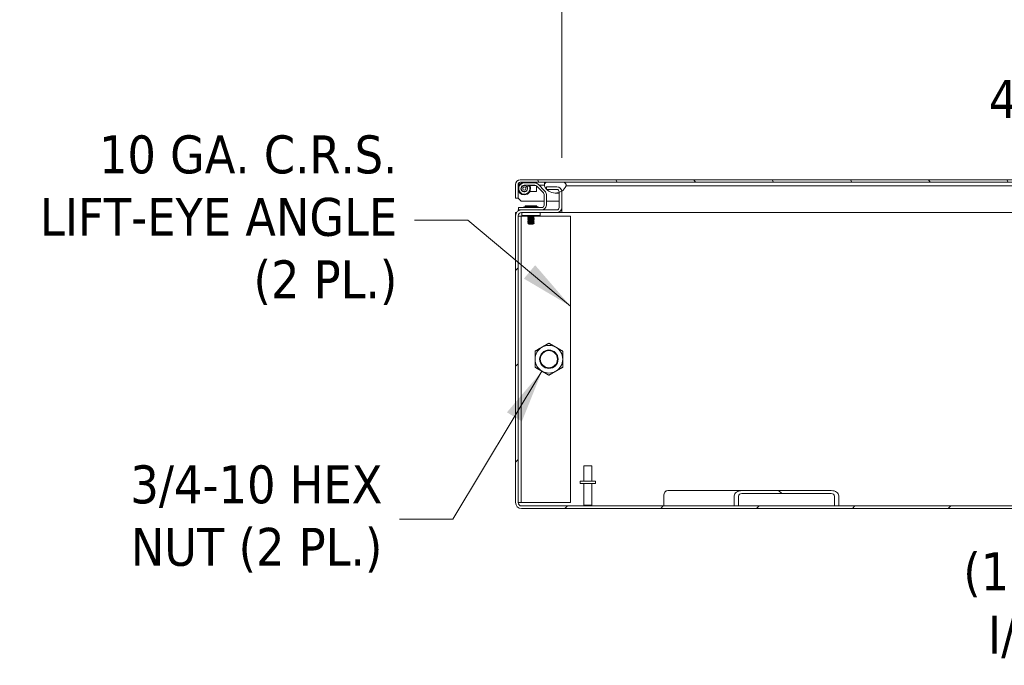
# Model space of a CAD drawing. Header units: inches. Extents: x 11 to 361, y 7 to 222.
# Tile 91 of 174: x 177 to 217, y 49 to 75. Entities that reach past the tile are written whole.
import ezdxf

# ---------------------------------------------------------------- set-up
doc = ezdxf.new("R2010")
doc.units = ezdxf.units.IN
doc.header["$LTSCALE"] = 22
doc.header["$MEASUREMENT"] = 0
doc.layers.get('0').update_dxf_attribs({"lineweight": 0})
for name, color, linetype, lineweight in [('Dimension (ANSI)', 7, 'Continuous', 5), ('Hatch (ANSI)', 7, 'Continuous', 5), ('Symbol (ANSI)', 7, 'Continuous', 5), ('Visible (ANSI)', 7, 'Continuous', 5)]:
    doc.layers.add(name, color=color, linetype=linetype, lineweight=lineweight)
doc.styles.add('ROMANS', font='tahoma.ttf')
doc.dimstyles.new('Default (ANSI)', dxfattribs={"dimscale": 22, "dimtxt": 0.07, "dimasz": 0.07, "dimexe": 0.125, "dimexo": 0.0625, "dimgap": 0.031496, "dimtad": 0, "dimtih": 1, "dimtoh": 1, "dimrnd": 1e-08, "dimzin": 0, "dimdsep": 46, "dimtxsty": 'ROMANS', "dimblk": 'Filled-1', "dimcen": 0.09, "dimdle": 0.393701, "dimclrd": 256, "dimclre": 256, "dimclrt": 256, "dimadec": 0, "dimazin": 0, "dimtfac": 0.928571, "dimtofl": 0, "dimtmove": 0, "dimatfit": 3, "dimfxl": 1, "dimtolj": 1, "dimtzin": 0, "dimlwd": -1, "dimlwe": -1, "dimarcsym": 0})
doc.dimstyles.new('Default (ANSI)$7', dxfattribs={"dimscale": 22, "dimtxt": 0.07, "dimasz": 0.098425, "dimexe": 0.125, "dimexo": 0.0625, "dimgap": 0.031496, "dimtad": 0, "dimtih": 1, "dimtoh": 1, "dimrnd": 1e-08, "dimzin": 0, "dimdsep": 46, "dimtxsty": 'ROMANS', "dimblk": 'Filled-1', "dimcen": 0.09, "dimdle": 0.393701, "dimclrd": 256, "dimclre": 256, "dimclrt": 256, "dimadec": 0, "dimazin": 0, "dimtfac": 0.928571, "dimtofl": 0, "dimtmove": 0, "dimatfit": 3, "dimfxl": 1, "dimtolj": 1, "dimtzin": 0, "dimlwd": -1, "dimlwe": -1, "dimarcsym": 0})

# ---------------------------------------------------------------- blocks, each defined once
blk = doc.blocks.new('Filled-1')
at = {"color": 0}
for p, q in [((0, 0), (-1, 0.179)), ((-1, 0.179), (-1, -0.179)), ((-1, 0), (0, 0)), ((-1, -0.179), (0, 0))]:
    blk.add_line(p, q, dxfattribs=at)
at = {"color": 0, "flags": 128}
blk.add_lwpolyline([(-1, -0.179), (0, 0), (-1, 0.179), (-1, -0.179)], dxfattribs=at)
at = {"color": 0}
blk.add_solid([(-1, -0.179), (0, 0), (-1, 0.179), (-1, -0.179)], dxfattribs=at)
blk = doc.blocks.new('*D46')
at = {"layer": 'Defpoints', "color": 0, "transparency": 16777216}
for p in [(229.661, 72.194), (225.411, 68.444), (229.661, 68.444)]:
    blk.add_point(p, dxfattribs=at)
at = {"layer": 'Dimension (ANSI)', "transparency": 16777216}
for p, q in [((225.411, 69.819), (225.411, 74.944)), ((229.661, 69.819), (229.661, 74.944)), ((223.871, 72.194), (221.383, 72.194)), ((231.201, 72.194), (232.741, 72.194))]:
    blk.add_line(p, q, dxfattribs=at)
at = {"layer": 'Dimension (ANSI)', "transparency": 16777216, "xscale": 1.54000000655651, "yscale": 1.54000000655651, "zscale": 1.54000000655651}
blk.add_blockref('Filled-1', (225.411, 72.194), dxfattribs=at)
at = {"layer": 'Dimension (ANSI)', "transparency": 16777216, "xscale": 1.54000000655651, "yscale": 1.54000000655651, "zscale": 1.54000000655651, "rotation": 180}
blk.add_blockref('Filled-1', (229.661, 72.194), dxfattribs=at)
at = {"layer": 'Dimension (ANSI)', "transparency": 16777216, "insert": (218.711, 72.194), "char_height": 1.54, "attachment_point": 5, "style": 'ROMANS'}
blk.add_mtext('\\A1;4.25', dxfattribs=at)
blk = doc.blocks.new('*D47')
at = {"layer": 'Defpoints', "color": 0, "transparency": 16777216}
for p in [(199.349, 78.26), (199.349, 68.444), (255.724, 68.444)]:
    blk.add_point(p, dxfattribs=at)
at = {"layer": 'Dimension (ANSI)', "transparency": 16777216}
for p, q in [((199.349, 69.819), (199.349, 81.01)), ((255.724, 69.819), (255.724, 81.01)), ((200.889, 78.26), (220.183, 78.26)), ((254.184, 78.26), (234.89, 78.26))]:
    blk.add_line(p, q, dxfattribs=at)
at = {"layer": 'Dimension (ANSI)', "transparency": 16777216, "xscale": 1.54000000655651, "yscale": 1.54000000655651, "zscale": 1.54000000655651, "rotation": 180}
blk.add_blockref('Filled-1', (199.349, 78.26), dxfattribs=at)
at = {"layer": 'Dimension (ANSI)', "transparency": 16777216, "xscale": 1.54000000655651, "yscale": 1.54000000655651, "zscale": 1.54000000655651}
blk.add_blockref('Filled-1', (255.724, 78.26), dxfattribs=at)
at = {"layer": 'Dimension (ANSI)', "transparency": 16777216, "insert": (227.536, 78.26), "char_height": 1.54, "attachment_point": 5, "style": 'ROMANS'}
blk.add_mtext('\\A1;\\fTahoma|b0|i0;\\H1.5400;(56.37)\\P\\fTahoma|b0|i0;\\H1.5400;TUB OPENING', dxfattribs=at)
blk = doc.blocks.new('*D49')
at = {"layer": 'Defpoints', "color": 0, "transparency": 16777216}
for p in [(227.224, 56.685), (222.21, 55.685), (232.455, 55.685)]:
    blk.add_point(p, dxfattribs=at)
at = {"layer": 'Dimension (ANSI)', "transparency": 16777216}
for p, q in [((222.21, 58.225), (222.21, 59.765)), ((225.849, 56.685), (219.46, 56.685)), ((222.21, 54.145), (222.21, 52.605)), ((222.21, 51.645), (222.21, 52.605)), ((220.67, 51.645), (222.21, 51.645))]:
    blk.add_line(p, q, dxfattribs=at)
at = {"layer": 'Dimension (ANSI)', "transparency": 16777216, "xscale": 1.54000000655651, "yscale": 1.54000000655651, "zscale": 1.54000000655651}
for p, rotation in [((222.21, 56.685), 270), ((222.21, 55.685), 90)]:
    blk.add_blockref('Filled-1', p, dxfattribs=dict(at, rotation=rotation))
at = {"layer": 'Dimension (ANSI)', "transparency": 16777216, "insert": (217.801, 51.645), "char_height": 1.54, "attachment_point": 5, "style": 'ROMANS'}
blk.add_mtext('\\A1;\\fTahoma|b0|i0;\\H1.5400;(1.0)\\P\\fTahoma|b0|i0;\\H1.5400;I/S', dxfattribs=at)

msp = doc.modelspace()

# ---------------------------------------------------------------- hatches: boundary and pattern name
at = {"layer": 'Hatch (ANSI)'}
h = msp.add_hatch(dxfattribs=at)
h.set_pattern_fill('ANSI31', color=256, scale=22, angle=75, style=0)
edge = h.paths.add_edge_path()
edge.add_line((226.36558, 68.73253), (226.36558, 68.05528))
edge.add_line((226.36558, 68.05528), (226.46958, 68.05528))
edge.add_line((226.46958, 68.05528), (226.46958, 68.73253))
edge.add_ellipse((226.27183, 68.73253), major_axis=(0.19775, 0), ratio=1, start_angle=0, end_angle=90)
edge.add_line((226.27183, 68.93028), (197.66733, 68.93028))
edge.add_ellipse((197.66733, 68.73253), major_axis=(0, 0.19775), ratio=1, start_angle=0, end_angle=90)
edge.add_line((197.46958, 68.73253), (197.46958, 68.18028))
edge.add_line((197.46958, 68.18028), (197.57358, 68.18028))
edge.add_line((197.57358, 68.18028), (197.57358, 68.73253))
edge.add_ellipse((197.66733, 68.73253), major_axis=(-0.09375, 0), ratio=1, start_angle=270, end_angle=360, ccw=False)
edge.add_line((197.66733, 68.82628), (198.75671, 68.82628))
edge.add_line((198.75671, 68.82628), (199.41296, 68.82628))
edge.add_line((199.41296, 68.82628), (225.59521, 68.82628))
edge.add_line((225.59521, 68.82628), (226.25146, 68.82628))
edge.add_line((226.25146, 68.82628), (226.27183, 68.82628))
edge.add_ellipse((226.27183, 68.73253), major_axis=(0, 0.09375), ratio=1, start_angle=270, end_angle=360, ccw=False)
h = msp.add_hatch(dxfattribs=at)
h.set_pattern_fill('ANSI31', color=256, scale=22, angle=105, style=0)
edge = h.paths.add_edge_path()
edge.add_ellipse((199.08484, 68.85921), major_axis=(-0.4375, -0.17959), ratio=1, start_angle=0, end_angle=17.874488)
edge.add_ellipse((199.08484, 68.85921), major_axis=(-0.36126, -0.30521), ratio=1, start_angle=0, end_angle=2.582732)
edge.add_ellipse((199.08484, 68.85921), major_axis=(-0.34714, -0.32118), ratio=1, start_angle=0, end_angle=66.965705)
edge.add_ellipse((199.08484, 68.85921), major_axis=(0.15974, -0.44513), ratio=1, start_angle=0, end_angle=13.982037)
edge.add_ellipse((199.08484, 68.85921), major_axis=(0.26256, -0.39335), ratio=1, start_angle=0, end_angle=33.958685)
edge.add_ellipse((199.41296, 68.71216), major_axis=(0.10938, -0.03255), ratio=1, start_angle=0, end_angle=106.573367)
edge.add_line((199.41296, 68.82628), (198.75671, 68.82628))
edge.add_ellipse((198.75671, 68.71216), major_axis=(0, 0.11412), ratio=1, start_angle=0, end_angle=106.573367)
edge = h.paths.add_edge_path()
edge.add_ellipse((225.92334, 68.85921), major_axis=(-0.4375, -0.17959), ratio=1, start_angle=0, end_angle=8.221504)
edge.add_ellipse((225.92334, 68.85921), major_axis=(-0.40732, -0.24031), ratio=1, start_angle=0, end_angle=12.97128)
edge.add_ellipse((225.92334, 68.85921), major_axis=(-0.34299, -0.32561), ratio=1, start_angle=0, end_angle=114.170864)
edge.add_ellipse((226.25146, 68.71216), major_axis=(0.10938, -0.03255), ratio=1, start_angle=0, end_angle=106.573367)
edge.add_line((226.25146, 68.82628), (225.59521, 68.82628))
edge.add_ellipse((225.59521, 68.71216), major_axis=(0, 0.11412), ratio=1, start_angle=0, end_angle=106.573367)
h = msp.add_hatch(dxfattribs=at)
h.set_pattern_fill('ANSI31', color=256, scale=22, style=0)
edge = h.paths.add_edge_path()
edge.add_ellipse((197.7182, 67.46141), major_axis=(0, 0.24462), ratio=1, start_angle=0, end_angle=90)
edge.add_line((197.47358, 67.46141), (197.47358, 55.82566))
edge.add_ellipse((197.7182, 55.82566), major_axis=(-0.24462, 0), ratio=1, start_angle=0, end_angle=90)
edge.add_line((197.7182, 55.58103), (257.35395, 55.58103))
edge.add_ellipse((257.35395, 55.82566), major_axis=(0, -0.24462), ratio=1, start_angle=0, end_angle=90)
edge.add_line((257.59858, 55.82566), (257.59858, 67.46141))
edge.add_ellipse((257.35395, 67.46141), major_axis=(0.24463, 0), ratio=1, start_angle=0, end_angle=90)
edge.add_line((257.35395, 67.70603), (255.92133, 67.70603))
edge.add_ellipse((255.92133, 67.79978), major_axis=(0, -0.09375), ratio=1, start_angle=270, end_angle=360, ccw=False)
edge.add_line((255.82758, 67.79978), (255.82758, 68.41408))
edge.add_line((255.82758, 68.41408), (255.82758, 68.44428))
edge.add_ellipse((255.92133, 68.44428), major_axis=(-0.09375, 0), ratio=1, start_angle=270, end_angle=360, ccw=False)
edge.add_line((255.92133, 68.53803), (256.33446, 68.53803))
edge.add_line((256.33446, 68.53803), (256.34858, 68.53803))
edge.add_line((256.34858, 68.53803), (256.34858, 68.554))
edge.add_line((256.34858, 68.554), (256.34858, 68.64203))
edge.add_line((256.34858, 68.64203), (255.92133, 68.64203))
edge.add_ellipse((255.92133, 68.44428), major_axis=(0, 0.19775), ratio=1, start_angle=0, end_angle=83.735117)
edge.add_ellipse((255.92133, 68.44428), major_axis=(-0.19657, 0.02158), ratio=1, start_angle=0, end_angle=6.264883)
edge.add_line((255.72358, 68.44428), (255.72358, 67.79978))
edge.add_ellipse((255.92133, 67.79978), major_axis=(-0.19775, 0), ratio=1, start_angle=0, end_angle=90)
edge.add_line((255.92133, 67.60203), (257.35395, 67.60203))
edge.add_ellipse((257.35395, 67.46141), major_axis=(0, 0.14062), ratio=1, start_angle=270, end_angle=360, ccw=False)
edge.add_line((257.49458, 67.46141), (257.49458, 55.82566))
edge.add_ellipse((257.35395, 55.82566), major_axis=(0.14062, 0), ratio=1, start_angle=270, end_angle=360, ccw=False)
edge.add_line((257.35395, 55.68503), (248.7199, 55.68503))
edge.add_line((248.7199, 55.68503), (248.54312, 55.68503))
edge.add_line((248.54312, 55.68503), (244.65403, 55.68503))
edge.add_line((244.65403, 55.68503), (244.47726, 55.68503))
edge.add_line((244.47726, 55.68503), (210.5949, 55.68503))
edge.add_line((210.5949, 55.68503), (210.41812, 55.68503))
edge.add_line((210.41812, 55.68503), (206.52903, 55.68503))
edge.add_line((206.52903, 55.68503), (206.35226, 55.68503))
edge.add_line((206.35226, 55.68503), (197.7182, 55.68503))
edge.add_ellipse((197.7182, 55.82566), major_axis=(0, -0.14062), ratio=1, start_angle=270, end_angle=360, ccw=False)
edge.add_line((197.57758, 55.82566), (197.57758, 67.46141))
edge.add_ellipse((197.7182, 67.46141), major_axis=(-0.14062, 0), ratio=1, start_angle=270, end_angle=360, ccw=False)
edge.add_line((197.7182, 67.60203), (199.15083, 67.60203))
edge.add_ellipse((199.15083, 67.79978), major_axis=(0, -0.19775), ratio=1, start_angle=0, end_angle=90)
edge.add_line((199.34858, 67.79978), (199.34858, 68.44428))
edge.add_ellipse((199.15083, 68.44428), major_axis=(0.19775, 0), ratio=1, start_angle=0, end_angle=6.264883)
edge.add_ellipse((199.15083, 68.44428), major_axis=(0.19657, 0.02158), ratio=1, start_angle=0, end_angle=83.735117)
edge.add_line((199.15083, 68.64203), (198.72358, 68.64203))
edge.add_line((198.72358, 68.64203), (198.72358, 68.554))
edge.add_line((198.72358, 68.554), (198.72358, 68.53803))
edge.add_line((198.72358, 68.53803), (198.7377, 68.53803))
edge.add_line((198.7377, 68.53803), (199.15083, 68.53803))
edge.add_ellipse((199.15083, 68.44428), major_axis=(0, 0.09375), ratio=1, start_angle=270, end_angle=360, ccw=False)
edge.add_line((199.24458, 68.44428), (199.24458, 68.41408))
edge.add_line((199.24458, 68.41408), (199.24458, 67.79978))
edge.add_ellipse((199.15083, 67.79978), major_axis=(0.09375, 0), ratio=1, start_angle=270, end_angle=360, ccw=False)
edge.add_line((199.15083, 67.70603), (197.7182, 67.70603))
h = msp.add_hatch(dxfattribs=at)
h.set_pattern_fill('ANSI31', color=256, scale=22, angle=90, style=0)
edge = h.paths.add_edge_path()
edge.add_line((210.41812, 56.09128), (210.41812, 55.68503))
edge.add_line((210.41812, 55.68503), (210.5949, 55.68503))
edge.add_line((210.5949, 55.68503), (210.5949, 56.09128))
edge.add_ellipse((210.28554, 56.09128), major_axis=(0.30936, 0), ratio=0.70710678, start_angle=0, end_angle=90)
edge.add_line((210.28554, 56.31003), (206.66162, 56.31003))
edge.add_ellipse((206.66162, 56.09128), major_axis=(-0.30936, 0), ratio=0.70710678, start_angle=270, end_angle=360)
edge.add_line((206.35226, 56.09128), (206.35226, 55.68503))
edge.add_line((206.35226, 55.68503), (206.52903, 55.68503))
edge.add_line((206.52903, 55.68503), (206.52903, 56.09128))
edge.add_ellipse((206.66162, 56.09128), major_axis=(-0.13258, 0), ratio=0.70710678, start_angle=270, end_angle=360, ccw=False)
edge.add_line((206.66162, 56.18503), (210.28554, 56.18503))
edge.add_ellipse((210.28554, 56.09128), major_axis=(0.13258, 0), ratio=0.70710678, start_angle=0, end_angle=90, ccw=False)

# ---------------------------------------------------------------- linework, layer by layer
at = {"layer": 'Visible (ANSI)'}
for p, q in [((226.27183, 68.93028), (197.66733, 68.93028)), ((197.66733, 68.82628), (226.27183, 68.82628)), ((198.25849, 68.79998), (197.82858, 68.79998)), ((198.66867, 68.46745), (198.39104, 68.74508)), ((198.64608, 68.74014), (198.64608, 68.82628)), ((199.41296, 68.82628), (198.75671, 68.82628)), ((197.46958, 68.73253), (197.46958, 68.18028)), ((197.57358, 68.18028), (197.57358, 68.73253)), ((197.57428, 68.59026), (197.57428, 68.73253)), ((197.57428, 68.18028), (197.57428, 68.5523)), ((197.75114, 68.4607), (197.75688, 68.46889)), ((197.82858, 68.70628), (198.25849, 68.70628)), ((197.82858, 68.44628), (197.87957, 68.44628)), ((197.90027, 68.46889), (197.90601, 68.4607)), ((197.94373, 68.64175), (198.02365, 68.69066)), ((198.01608, 68.69628), (198.0035, 68.69628)), ((198.01608, 68.69628), (198.30062, 68.69628)), ((198.03067, 68.67834), (198.05391, 68.69066)), ((198.05084, 68.44628), (198.31858, 68.44628)), ((198.31858, 68.44628), (198.31858, 68.6845)), ((198.32858, 68.45628), (198.31858, 68.44628)), ((198.32479, 68.67882), (198.60242, 68.40119)), ((198.32858, 68.67503), (198.32858, 68.45628)), ((198.42984, 68.70628), (198.58358, 68.70628)), ((198.64275, 68.70628), (198.58358, 68.70628)), ((199.15083, 68.64203), (198.72358, 68.64203)), ((198.72358, 68.64203), (198.72358, 68.53803)), ((198.72358, 68.53803), (199.15083, 68.53803)), ((199.08484, 68.38628), (199.24458, 68.38628)), ((199.24458, 68.44428), (199.24458, 67.79978)), ((199.34858, 68.44428), (199.34858, 68.46356)), ((199.34858, 67.79978), (199.34858, 68.44428)), ((199.52234, 68.67961), (199.58484, 68.67961)), ((199.58484, 68.67961), (222.36558, 68.67961)), ((197.46958, 68.18028), (197.57358, 68.18028)), ((197.69928, 68.05528), (197.57428, 68.18028)), ((197.69928, 68.05528), (198.62988, 68.05528)), ((198.62988, 68.3349), (198.62988, 67.89348)), ((198.72358, 67.89348), (198.72358, 68.3349)), ((198.72358, 68.05528), (199.24458, 68.05528)), ((197.47358, 67.46141), (197.47358, 67.60203)), ((197.47358, 67.60203), (197.51804, 67.60203)), ((197.57758, 67.70603), (197.59858, 67.70603)), ((197.57758, 67.66157), (197.57758, 67.70603)), ((197.59858, 67.79973), (197.72358, 67.79973)), ((197.59858, 67.79973), (197.59858, 67.70603)), ((197.7182, 67.70603), (197.59858, 67.70603)), ((199.15083, 67.70603), (197.7182, 67.70603)), ((197.7182, 67.60203), (199.15083, 67.60203)), ((198.53613, 67.79973), (197.72358, 67.79973)), ((197.72358, 67.60203), (197.72358, 67.48203)), ((197.86008, 67.87016), (198.33708, 67.87016)), ((197.88052, 67.84664), (197.86008, 67.87016)), ((198.33087, 67.84664), (197.86628, 67.84664)), ((198.31663, 67.84664), (198.33708, 67.87016)), ((198.47358, 67.48203), (198.47358, 67.60203)), ((199.34838, 67.60203), (199.15083, 67.60203)), ((199.32494, 67.70603), (199.34838, 67.70603)), ((199.34838, 67.70603), (199.34838, 67.60203)), ((199.34838, 67.70603), (199.34858, 67.70603)), ((199.34858, 67.60203), (199.34838, 67.60203)), ((199.34858, 67.79978), (199.34858, 67.60203)), ((222.29337, 67.60203), (199.34858, 67.60203)), ((197.47358, 67.46141), (197.47358, 55.82566)), ((197.57758, 55.82566), (197.57758, 67.46141)), ((197.70258, 67.45603), (197.57758, 67.45603)), ((197.70258, 67.45603), (197.70258, 55.83103)), ((197.73383, 67.45603), (197.70258, 67.45603)), ((197.78608, 67.48203), (197.72358, 67.48203)), ((197.73383, 67.45603), (198.00344, 67.45603)), ((198.41108, 67.48203), (197.78608, 67.48203)), ((197.97358, 67.43266), (197.97358, 67.43891)), ((197.97358, 67.38266), (197.97358, 67.38891)), ((197.97358, 67.33266), (197.97358, 67.33891)), ((197.97358, 67.28266), (197.97358, 67.28891)), ((197.97358, 67.23266), (197.97358, 67.23891)), ((197.97358, 67.18266), (197.97358, 67.18891)), ((198.01108, 67.12016), (197.98564, 67.1456)), ((198.0074, 67.46391), (198.0074, 67.45825)), ((198.0074, 67.41391), (198.0074, 67.40825)), ((198.0074, 67.36391), (198.0074, 67.35825)), ((198.0074, 67.31391), (198.0074, 67.30825)), ((198.0074, 67.26391), (198.0074, 67.25825)), ((198.0074, 67.21391), (198.0074, 67.20825)), ((198.0074, 67.16391), (198.0074, 67.15825)), ((198.22358, 67.15766), (198.18696, 67.15766)), ((198.18975, 67.43832), (198.18975, 67.43266)), ((198.18975, 67.38832), (198.18975, 67.38266)), ((198.18975, 67.33832), (198.18975, 67.33266)), ((198.18975, 67.28832), (198.18975, 67.28266)), ((198.18975, 67.23832), (198.18975, 67.23266)), ((198.18975, 67.18832), (198.18975, 67.18266)), ((198.22141, 67.45603), (199.70258, 67.45603)), ((198.22358, 67.45766), (198.22358, 67.46391)), ((198.22358, 67.40766), (198.22358, 67.41391)), ((198.22358, 67.35766), (198.22358, 67.36391)), ((198.22358, 67.30766), (198.22358, 67.31391)), ((198.22358, 67.25766), (198.22358, 67.26391)), ((198.22358, 67.20766), (198.22358, 67.21391)), ((198.22358, 67.15766), (198.22358, 67.16391)), ((198.47358, 67.48203), (198.41108, 67.48203)), ((199.70258, 67.45603), (199.70258, 55.83103)), ((198.01108, 67.12016), (198.18608, 67.12016)), ((198.06943, 67.12384), (198.13905, 67.12384)), ((198.18608, 67.12016), (198.19543, 67.12952)), ((198.18975, 67.13832), (198.18975, 67.13266)), ((200.24608, 57.31003), (200.57608, 57.31003)), ((200.24608, 56.68503), (200.24608, 57.31003)), ((200.57608, 56.68503), (200.57608, 57.31003)), ((200.72358, 56.68503), (200.09858, 56.68503)), ((200.09858, 56.68503), (200.09858, 56.60003)), ((200.72358, 56.60003), (200.09858, 56.60003)), ((200.24608, 56.60003), (200.24608, 55.72003)), ((200.57608, 56.60003), (200.57608, 55.72003)), ((200.72358, 56.68503), (200.72358, 56.60003)), ((203.49445, 55.68503), (203.49445, 56.09128)), ((203.64913, 56.31003), (206.66162, 56.31003)), ((206.35226, 56.09128), (206.35226, 55.68503)), ((206.52903, 55.68503), (206.52903, 56.09128)), ((210.28554, 56.31003), (206.66162, 56.31003)), ((206.66162, 56.18503), (210.28554, 56.18503)), ((210.41812, 56.09128), (210.41812, 55.68503)), ((210.5949, 55.68503), (210.5949, 56.09128)), ((197.57758, 55.83103), (197.70258, 55.83103)), ((197.73383, 55.83103), (197.70258, 55.83103)), ((257.35395, 55.68503), (197.7182, 55.68503)), ((197.7182, 55.58103), (257.35395, 55.58103)), ((199.70258, 55.83103), (197.73383, 55.83103)), ((200.24608, 55.72003), (200.57608, 55.72003)), ((200.28108, 55.68503), (200.24608, 55.72003)), ((200.54108, 55.68503), (200.57608, 55.72003)), ((206.35226, 55.68503), (206.52903, 55.68503)), ((210.41812, 55.68503), (210.5949, 55.68503))]:
    msp.add_line(p, q, dxfattribs=at)
for centre, radius in [((197.82858, 68.57128), 0.125), ((197.82858, 68.57128), 0.065), ((198.82758, 61.64353), 0.37513), ((198.82758, 61.64353), 0.34859)]:
    msp.add_circle(centre, radius, dxfattribs=at)
for centre, radius, start, end in [((197.66733, 68.73253), 0.19775, 90, 180), ((197.66733, 68.73253), 0.09375, 90, 180), ((197.82858, 68.57128), 0.255, 90, 270), ((197.82858, 68.57128), 0.2287, 90, 31.464624), ((198.25849, 68.61253), 0.18745, 45, 90), ((198.75671, 68.71216), 0.11412, 90, 196.573367), ((199.41296, 68.71216), 0.11412, 343.426633, 90), ((197.82858, 68.57128), 0.135, 90, 31.464624), ((197.82858, 68.57128), 0.255, 270, 27.91345), ((197.82858, 68.57128), 0.215, 31.464624, 38.895871), ((198.25849, 68.61253), 0.09375, 45, 90), ((198.53613, 68.3349), 0.09375, 0, 45), ((199.08484, 68.85921), 0.47293, 202.318177, 337.681823), ((198.53613, 68.3349), 0.18745, 0, 45), ((199.15083, 68.44428), 0.19775, 0, 90), ((199.15083, 68.44428), 0.09375, 0, 90), ((197.7182, 67.46141), 0.24462, 90, 180), ((197.7182, 67.46141), 0.14062, 90, 180), ((197.75963, 67.83098), 0.03125, 270, 315.334654), ((197.87243, 67.71949), 0.12735, 93.668363, 135.334654), ((197.86628, 67.81539), 0.03125, 90, 93.668363), ((198.33087, 67.81539), 0.03125, 86.331637, 90), ((198.32472, 67.71949), 0.12735, 44.665346, 86.331637), ((198.43753, 67.83098), 0.03125, 224.665346, 270), ((198.53613, 67.89348), 0.18745, 270, 0), ((198.53613, 67.89348), 0.09375, 270, 0), ((199.15083, 67.79978), 0.19775, 270, 0), ((199.15083, 67.79978), 0.09375, 270, 0), ((198.82758, 61.64353), 0.5625, 120, 180), ((198.82758, 61.64353), 0.5625, 60, 120), ((198.82758, 61.64353), 0.5625, 0, 60), ((198.82758, 61.64353), 0.5625, 180, 240), ((198.82758, 61.64353), 0.5625, 300, 0), ((198.82758, 61.64353), 0.5625, 240, 300), ((197.7182, 55.82566), 0.24462, 180, 270), ((197.7182, 55.82566), 0.14062, 180, 270)]:
    msp.add_arc(centre, radius, start, end, dxfattribs=at)
for centre, major_axis, start_param, end_param in [((203.64913, 56.09128), (0, 0.21875), 0, 1.57079633), ((206.66162, 56.09128), (-0.30936, 0), 4.71238898, 6.28318531), ((206.66162, 56.09128), (-0.13258, 0), 4.71238898, 6.28318531), ((210.28554, 56.09128), (0.30936, 0), 0, 1.57079633), ((210.28554, 56.09128), (0.13258, 0), 0, 1.57079633)]:
    msp.add_ellipse(centre, major_axis=major_axis, ratio=0.70710678, start_param=start_param, end_param=end_param, dxfattribs=at)
for points, knots in [([(197.66733, 68.82628), (197.64586, 68.82628), (197.62439, 68.80619), (197.60292, 68.77611), (197.59337, 68.76273), (197.58383, 68.74764), (197.57428, 68.73253)], [0, 0, 0, 0, 0.69221782, 0.69221782, 0.69221782, 1, 1, 1, 1]), ([(197.97358, 67.43891), (197.97358, 67.44084), (197.98764, 67.44324), (198.01019, 67.44516), (198.03274, 67.44709), (198.06669, 67.44949), (198.09858, 67.45141)], [0.5333333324, 0.5333333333, 0.5333333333, 0.5333333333, 0.5416666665, 0.5416666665, 0.5416666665, 0.549999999, 0.549999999, 0.549999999, 0.549999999]), ([(197.97358, 67.38891), (197.97358, 67.39084), (197.98764, 67.39324), (198.01019, 67.39516), (198.03274, 67.39709), (198.06669, 67.39949), (198.09858, 67.40141)], [0.4666666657, 0.4666666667, 0.4666666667, 0.4666666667, 0.4749999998, 0.4749999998, 0.4749999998, 0.4833333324, 0.4833333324, 0.4833333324, 0.4833333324]), ([(197.97358, 67.33891), (197.97358, 67.34084), (197.98764, 67.34324), (198.01019, 67.34516), (198.03274, 67.34709), (198.06669, 67.34949), (198.09858, 67.35141)], [0.399999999, 0.4, 0.4, 0.4, 0.4083333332, 0.4083333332, 0.4083333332, 0.4166666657, 0.4166666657, 0.4166666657, 0.4166666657]), ([(197.97358, 67.28891), (197.97358, 67.29084), (197.98764, 67.29324), (198.01019, 67.29516), (198.03274, 67.29709), (198.06669, 67.29949), (198.09858, 67.30141)], [0.3333333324, 0.3333333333, 0.3333333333, 0.3333333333, 0.3416666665, 0.3416666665, 0.3416666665, 0.349999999, 0.349999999, 0.349999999, 0.349999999]), ([(197.97358, 67.23891), (197.97358, 67.24084), (197.98764, 67.24324), (198.01019, 67.24516), (198.03274, 67.24709), (198.06669, 67.24949), (198.09858, 67.25141)], [0.2666666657, 0.2666666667, 0.2666666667, 0.2666666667, 0.2749999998, 0.2749999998, 0.2749999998, 0.2833333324, 0.2833333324, 0.2833333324, 0.2833333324]), ([(197.97358, 67.18891), (197.97358, 67.19084), (197.98764, 67.19324), (198.01019, 67.19516), (198.03274, 67.19709), (198.06669, 67.19949), (198.09858, 67.20141)], [0.199999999, 0.2, 0.2, 0.2, 0.2083333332, 0.2083333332, 0.2083333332, 0.2166666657, 0.2166666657, 0.2166666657, 0.2166666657]), ([(197.97446, 67.43179), (197.97388, 67.43209), (197.97358, 67.43238), (197.97358, 67.43266), (197.97358, 67.43459), (197.98764, 67.43699), (198.01019, 67.43891), (198.03274, 67.44084), (198.06669, 67.44324), (198.09858, 67.44516)], [0.4654509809, 0.4654509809, 0.4654509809, 0.4654509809, 0.4666666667, 0.4666666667, 0.4666666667, 0.4749999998, 0.4749999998, 0.4749999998, 0.4833333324, 0.4833333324, 0.4833333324, 0.4833333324]), ([(197.97446, 67.38179), (197.97388, 67.38209), (197.97358, 67.38238), (197.97358, 67.38266), (197.97358, 67.38459), (197.98764, 67.38699), (198.01019, 67.38891), (198.03274, 67.39084), (198.06669, 67.39324), (198.09858, 67.39516)], [0.3987843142, 0.3987843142, 0.3987843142, 0.3987843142, 0.4, 0.4, 0.4, 0.4083333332, 0.4083333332, 0.4083333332, 0.4166666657, 0.4166666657, 0.4166666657, 0.4166666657]), ([(197.97446, 67.33179), (197.97388, 67.33209), (197.97358, 67.33238), (197.97358, 67.33266), (197.97358, 67.33459), (197.98764, 67.33699), (198.01019, 67.33891), (198.03274, 67.34084), (198.06669, 67.34324), (198.09858, 67.34516)], [0.3321176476, 0.3321176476, 0.3321176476, 0.3321176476, 0.3333333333, 0.3333333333, 0.3333333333, 0.3416666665, 0.3416666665, 0.3416666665, 0.349999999, 0.349999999, 0.349999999, 0.349999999]), ([(197.97446, 67.28179), (197.97388, 67.28209), (197.97358, 67.28238), (197.97358, 67.28266), (197.97358, 67.28459), (197.98764, 67.28699), (198.01019, 67.28891), (198.03274, 67.29084), (198.06669, 67.29324), (198.09858, 67.29516)], [0.2654509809, 0.2654509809, 0.2654509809, 0.2654509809, 0.2666666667, 0.2666666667, 0.2666666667, 0.2749999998, 0.2749999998, 0.2749999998, 0.2833333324, 0.2833333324, 0.2833333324, 0.2833333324]), ([(197.97446, 67.23179), (197.97388, 67.23209), (197.97358, 67.23238), (197.97358, 67.23266), (197.97358, 67.23459), (197.98764, 67.23699), (198.01019, 67.23891), (198.03274, 67.24084), (198.06669, 67.24324), (198.09858, 67.24516)], [0.1987843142, 0.1987843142, 0.1987843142, 0.1987843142, 0.2, 0.2, 0.2, 0.2083333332, 0.2083333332, 0.2083333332, 0.2166666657, 0.2166666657, 0.2166666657, 0.2166666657]), ([(197.97446, 67.18179), (197.97388, 67.18209), (197.97358, 67.18238), (197.97358, 67.18266), (197.97358, 67.18459), (197.98764, 67.18699), (198.01019, 67.18891), (198.03274, 67.19084), (198.06669, 67.19324), (198.09858, 67.19516)], [0.1321176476, 0.1321176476, 0.1321176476, 0.1321176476, 0.1333333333, 0.1333333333, 0.1333333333, 0.1416666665, 0.1416666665, 0.1416666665, 0.149999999, 0.149999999, 0.149999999, 0.149999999]), ([(198.09858, 67.15364), (198.08461, 67.15308), (198.07364, 67.1526), (198.05532, 67.15175), (198.04562, 67.15127), (198.02561, 67.15021), (198.01403, 67.14959), (198.00048, 67.14851), (197.99699, 67.14817), (197.98865, 67.14718), (197.98573, 67.14651), (197.98552, 67.14578), (197.98555, 67.14569), (197.98564, 67.1456)], [-0.673118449, -0.673118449, -0.673118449, -0.673118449, -0.611970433, -0.611970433, -0.534948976, -0.534948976, -0.439233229, -0.439233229, -0.397812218, -0.397812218, -0.316915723, -0.316915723, -0.30501693, -0.30501693, -0.30501693, -0.30501693]), ([(198.09858, 67.45141), (198.12767, 67.45317), (198.15861, 67.45532), (198.1808, 67.45715), (198.18293, 67.45732), (198.18499, 67.45749), (198.18696, 67.45766), (198.20951, 67.45959), (198.22358, 67.46199), (198.22358, 67.46391), (198.22358, 67.46419), (198.22328, 67.46448), (198.2227, 67.46478)], [0.549999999, 0.549999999, 0.549999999, 0.549999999, 0.557602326, 0.557602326, 0.557602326, 0.5583333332, 0.5583333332, 0.5583333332, 0.5666666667, 0.5666666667, 0.5666666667, 0.5678823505, 0.5678823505, 0.5678823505, 0.5678823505]), ([(198.09858, 67.44516), (198.12767, 67.44692), (198.15861, 67.44907), (198.1808, 67.4509), (198.18293, 67.45107), (198.18499, 67.45124), (198.18696, 67.45141), (198.20951, 67.45334), (198.22358, 67.45574), (198.22358, 67.45766)], [0.4833333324, 0.4833333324, 0.4833333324, 0.4833333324, 0.4909356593, 0.4909356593, 0.4909356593, 0.4916666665, 0.4916666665, 0.4916666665, 0.499999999, 0.5, 0.5, 0.5]), ([(198.09858, 67.40141), (198.12767, 67.40317), (198.15861, 67.40532), (198.1808, 67.40715), (198.18293, 67.40732), (198.18499, 67.40749), (198.18696, 67.40766), (198.20951, 67.40959), (198.22358, 67.41199), (198.22358, 67.41391), (198.22358, 67.41419), (198.22328, 67.41448), (198.2227, 67.41478)], [0.4833333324, 0.4833333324, 0.4833333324, 0.4833333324, 0.4909356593, 0.4909356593, 0.4909356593, 0.4916666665, 0.4916666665, 0.4916666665, 0.5, 0.5, 0.5, 0.5012156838, 0.5012156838, 0.5012156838, 0.5012156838]), ([(198.09858, 67.39516), (198.12767, 67.39692), (198.15861, 67.39907), (198.1808, 67.4009), (198.18293, 67.40107), (198.18499, 67.40124), (198.18696, 67.40141), (198.20951, 67.40334), (198.22358, 67.40574), (198.22358, 67.40766)], [0.4166666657, 0.4166666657, 0.4166666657, 0.4166666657, 0.4242689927, 0.4242689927, 0.4242689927, 0.4249999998, 0.4249999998, 0.4249999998, 0.4333333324, 0.4333333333, 0.4333333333, 0.4333333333]), ([(198.09858, 67.35141), (198.12767, 67.35317), (198.15861, 67.35532), (198.1808, 67.35715), (198.18293, 67.35732), (198.18499, 67.35749), (198.18696, 67.35766), (198.20951, 67.35959), (198.22358, 67.36199), (198.22358, 67.36391), (198.22358, 67.36419), (198.22328, 67.36448), (198.2227, 67.36478)], [0.4166666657, 0.4166666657, 0.4166666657, 0.4166666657, 0.4242689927, 0.4242689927, 0.4242689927, 0.4249999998, 0.4249999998, 0.4249999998, 0.4333333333, 0.4333333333, 0.4333333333, 0.4345490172, 0.4345490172, 0.4345490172, 0.4345490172]), ([(198.09858, 67.34516), (198.12767, 67.34692), (198.15861, 67.34907), (198.1808, 67.3509), (198.18293, 67.35107), (198.18499, 67.35124), (198.18696, 67.35141), (198.20951, 67.35334), (198.22358, 67.35574), (198.22358, 67.35766)], [0.349999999, 0.349999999, 0.349999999, 0.349999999, 0.357602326, 0.357602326, 0.357602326, 0.3583333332, 0.3583333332, 0.3583333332, 0.3666666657, 0.3666666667, 0.3666666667, 0.3666666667]), ([(198.09858, 67.30141), (198.12767, 67.30317), (198.15861, 67.30532), (198.1808, 67.30715), (198.18293, 67.30732), (198.18499, 67.30749), (198.18696, 67.30766), (198.20951, 67.30959), (198.22358, 67.31199), (198.22358, 67.31391), (198.22358, 67.31419), (198.22328, 67.31448), (198.2227, 67.31478)], [0.349999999, 0.349999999, 0.349999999, 0.349999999, 0.357602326, 0.357602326, 0.357602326, 0.3583333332, 0.3583333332, 0.3583333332, 0.3666666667, 0.3666666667, 0.3666666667, 0.3678823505, 0.3678823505, 0.3678823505, 0.3678823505]), ([(198.09858, 67.29516), (198.12767, 67.29692), (198.15861, 67.29907), (198.1808, 67.3009), (198.18293, 67.30107), (198.18499, 67.30124), (198.18696, 67.30141), (198.20951, 67.30334), (198.22358, 67.30574), (198.22358, 67.30766)], [0.2833333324, 0.2833333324, 0.2833333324, 0.2833333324, 0.2909356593, 0.2909356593, 0.2909356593, 0.2916666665, 0.2916666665, 0.2916666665, 0.299999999, 0.3, 0.3, 0.3]), ([(198.09858, 67.25141), (198.12767, 67.25317), (198.15861, 67.25532), (198.1808, 67.25715), (198.18293, 67.25732), (198.18499, 67.25749), (198.18696, 67.25766), (198.20951, 67.25959), (198.22358, 67.26199), (198.22358, 67.26391), (198.22358, 67.26419), (198.22328, 67.26448), (198.2227, 67.26478)], [0.2833333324, 0.2833333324, 0.2833333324, 0.2833333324, 0.2909356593, 0.2909356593, 0.2909356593, 0.2916666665, 0.2916666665, 0.2916666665, 0.3, 0.3, 0.3, 0.3012156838, 0.3012156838, 0.3012156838, 0.3012156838]), ([(198.09858, 67.24516), (198.12767, 67.24692), (198.15861, 67.24907), (198.1808, 67.2509), (198.18293, 67.25107), (198.18499, 67.25124), (198.18696, 67.25141), (198.20951, 67.25334), (198.22358, 67.25574), (198.22358, 67.25766)], [0.2166666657, 0.2166666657, 0.2166666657, 0.2166666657, 0.2242689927, 0.2242689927, 0.2242689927, 0.2249999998, 0.2249999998, 0.2249999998, 0.2333333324, 0.2333333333, 0.2333333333, 0.2333333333]), ([(198.09858, 67.20141), (198.12767, 67.20317), (198.15861, 67.20532), (198.1808, 67.20715), (198.18293, 67.20732), (198.18499, 67.20749), (198.18696, 67.20766), (198.20951, 67.20959), (198.22358, 67.21199), (198.22358, 67.21391), (198.22358, 67.21419), (198.22328, 67.21448), (198.2227, 67.21478)], [0.2166666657, 0.2166666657, 0.2166666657, 0.2166666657, 0.2242689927, 0.2242689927, 0.2242689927, 0.2249999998, 0.2249999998, 0.2249999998, 0.2333333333, 0.2333333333, 0.2333333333, 0.2345490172, 0.2345490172, 0.2345490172, 0.2345490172]), ([(198.09858, 67.19516), (198.12767, 67.19692), (198.15861, 67.19907), (198.1808, 67.2009), (198.18293, 67.20107), (198.18499, 67.20124), (198.18696, 67.20141), (198.20951, 67.20334), (198.22358, 67.20574), (198.22358, 67.20766)], [0.149999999, 0.149999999, 0.149999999, 0.149999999, 0.157602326, 0.157602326, 0.157602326, 0.1583333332, 0.1583333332, 0.1583333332, 0.1666666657, 0.1666666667, 0.1666666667, 0.1666666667]), ([(198.09858, 67.12962), (198.10531, 67.13079), (198.11677, 67.1328), (198.1422, 67.13731), (198.15299, 67.13923), (198.16954, 67.14224), (198.17553, 67.14333), (198.19234, 67.14662), (198.20173, 67.14886), (198.21654, 67.15338), (198.22152, 67.15561), (198.22358, 67.15766)], [-0.481121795, -0.481121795, -0.481121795, -0.481121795, -0.370217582, -0.370217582, -0.283990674, -0.283990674, -0.227933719, -0.227933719, -0.117530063, -0.117530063, 0, 0, 0, 0]), ([(198.18696, 67.15766), (198.181, 67.15735), (198.17458, 67.15702), (198.16775, 67.15669), (198.16091, 67.15636), (198.15357, 67.15601), (198.146, 67.15567), (198.13843, 67.15532), (198.13067, 67.15498), (198.12272, 67.15464), (198.11478, 67.1543), (198.1066, 67.15396), (198.09858, 67.15364)], [0, 0, 0, 0, 0.00061136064, 0.00061136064, 0.00061136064, 0.00122272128, 0.00122272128, 0.00122272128, 0.00183408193, 0.00183408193, 0.00183408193, 0.00244544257, 0.00244544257, 0.00244544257, 0.00244544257]), ([(198.18696, 67.15766), (198.20754, 67.15942), (198.2213, 67.16157), (198.22329, 67.1634), (198.22348, 67.16357), (198.22358, 67.16374), (198.22358, 67.16391), (198.22358, 67.16419), (198.22328, 67.16448), (198.2227, 67.16478)], [0.15833333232, 0.15833333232, 0.15833333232, 0.15833333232, 0.16593565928, 0.16593565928, 0.16593565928, 0.1666666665, 0.1666666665, 0.1666666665, 0.16788235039, 0.16788235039, 0.16788235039, 0.16788235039]), ([(198.19513, 67.13025), (198.1959, 67.12983), (198.19568, 67.12939), (198.1921, 67.1283), (198.18788, 67.12764), (198.17559, 67.12633), (198.16864, 67.1258), (198.15585, 67.12491), (198.14777, 67.12438), (198.13905, 67.12384)], [-0.230799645, -0.230799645, -0.230799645, -0.230799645, -0.187227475, -0.187227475, -0.129321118, -0.129321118, -0.072304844, -0.072304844, 0, 0, 0, 0])]:
    msp.add_open_spline(points, degree=3, knots=knots, dxfattribs=at)
for points in [[(197.57428, 68.73253), (197.57974, 68.75074), (197.5852, 68.76896), (197.59065, 68.78647)], [(197.97446, 67.48179), (197.9743, 67.48187), (197.97417, 67.48195), (197.97405, 67.48203)], [(198.0074, 67.46332), (197.9964, 67.4695), (197.98539, 67.47565), (197.97437, 67.48179)], [(197.97437, 67.43978), (197.98576, 67.44613), (197.99714, 67.45249), (198.00851, 67.45887)], [(198.0074, 67.41332), (197.9964, 67.4195), (197.98539, 67.42565), (197.97437, 67.43179)], [(197.97437, 67.38978), (197.98576, 67.39613), (197.99714, 67.40249), (198.00851, 67.40887)], [(198.0074, 67.36332), (197.9964, 67.3695), (197.98539, 67.37565), (197.97437, 67.38179)], [(197.97437, 67.33978), (197.98576, 67.34613), (197.99714, 67.35249), (198.00851, 67.35887)], [(198.0074, 67.31332), (197.9964, 67.3195), (197.98539, 67.32565), (197.97437, 67.33179)], [(197.97437, 67.28978), (197.98576, 67.29613), (197.99714, 67.30249), (198.00851, 67.30887)], [(198.0074, 67.26332), (197.9964, 67.2695), (197.98539, 67.27565), (197.97437, 67.28179)], [(197.97437, 67.23978), (197.98576, 67.24613), (197.99714, 67.25249), (198.00851, 67.25887)], [(198.0074, 67.21332), (197.9964, 67.2195), (197.98539, 67.22565), (197.97437, 67.23179)], [(197.97437, 67.18978), (197.98576, 67.19613), (197.99714, 67.20249), (198.00851, 67.20887)], [(198.0074, 67.16332), (197.9964, 67.1695), (197.98539, 67.17565), (197.97437, 67.18179)], [(197.9859, 67.14622), (197.99344, 67.15043), (198.00098, 67.15465), (198.00851, 67.15887)], [(198.22278, 67.45679), (198.2114, 67.45044), (198.20002, 67.44408), (198.18865, 67.4377)], [(198.22278, 67.40679), (198.2114, 67.40044), (198.20002, 67.39408), (198.18865, 67.3877)], [(198.22278, 67.35679), (198.2114, 67.35044), (198.20002, 67.34408), (198.18865, 67.3377)], [(198.22278, 67.30679), (198.2114, 67.30044), (198.20002, 67.29408), (198.18865, 67.2877)], [(198.22278, 67.25679), (198.2114, 67.25044), (198.20002, 67.24408), (198.18865, 67.2377)], [(198.22278, 67.20679), (198.2114, 67.20044), (198.20002, 67.19408), (198.18865, 67.1877)], [(198.22079, 67.15568), (198.21007, 67.1497), (198.19935, 67.14371), (198.18865, 67.1377)], [(198.18975, 67.43325), (198.20075, 67.42708), (198.21177, 67.42093), (198.22278, 67.41478)], [(198.18975, 67.38325), (198.20075, 67.37708), (198.21177, 67.37093), (198.22278, 67.36478)], [(198.18975, 67.33325), (198.20075, 67.32708), (198.21177, 67.32093), (198.22278, 67.31478)], [(198.18975, 67.28325), (198.20075, 67.27708), (198.21177, 67.27093), (198.22278, 67.26478)], [(198.18975, 67.23325), (198.20075, 67.22708), (198.21177, 67.22093), (198.22278, 67.21478)], [(198.18975, 67.18325), (198.20075, 67.17708), (198.21177, 67.17093), (198.22278, 67.16478)], [(198.19193, 67.48203), (198.20221, 67.47627), (198.21249, 67.47052), (198.22278, 67.46478)], [(198.06943, 67.12384), (198.07849, 67.12589), (198.08824, 67.12781), (198.09858, 67.12962)], [(198.18975, 67.13325), (198.19154, 67.13225), (198.19333, 67.13124), (198.19512, 67.13024)]]:
    msp.add_open_spline(points, degree=3, dxfattribs=at)
for points, weights, knots in [([(198.0074, 67.41391), (198.0074, 67.41704), (198.03411, 67.42016), (198.06081, 67.42329), (198.09858, 67.42641), (198.13634, 67.42954), (198.16305, 67.43266), (198.18404, 67.43512), (198.18865, 67.4377)], [1, 0.923879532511, 1, 0.923879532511, 1, 0.923879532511, 1, 0.939168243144, 0.975564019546], [0.4666666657, 0.4666666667, 0.4666666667, 0.475, 0.475, 0.4833333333, 0.4833333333, 0.4916666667, 0.4916666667, 0.4983262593, 0.4983262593, 0.4983262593]), ([(198.0074, 67.36391), (198.0074, 67.36704), (198.03411, 67.37016), (198.06081, 67.37329), (198.09858, 67.37641), (198.13634, 67.37954), (198.16305, 67.38266), (198.18404, 67.38512), (198.18865, 67.3877)], [1, 0.923879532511, 1, 0.923879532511, 1, 0.923879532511, 1, 0.939168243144, 0.975564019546], [0.399999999, 0.4, 0.4, 0.4083333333, 0.4083333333, 0.4166666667, 0.4166666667, 0.425, 0.425, 0.4316595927, 0.4316595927, 0.4316595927]), ([(198.0074, 67.31391), (198.0074, 67.31704), (198.03411, 67.32016), (198.06081, 67.32329), (198.09858, 67.32641), (198.13634, 67.32954), (198.16305, 67.33266), (198.18404, 67.33512), (198.18865, 67.3377)], [1, 0.923879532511, 1, 0.923879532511, 1, 0.923879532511, 1, 0.939168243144, 0.975564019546], [0.3333333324, 0.3333333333, 0.3333333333, 0.3416666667, 0.3416666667, 0.35, 0.35, 0.3583333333, 0.3583333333, 0.364992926, 0.364992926, 0.364992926]), ([(198.0074, 67.26391), (198.0074, 67.26704), (198.03411, 67.27016), (198.06081, 67.27329), (198.09858, 67.27641), (198.13634, 67.27954), (198.16305, 67.28266), (198.18404, 67.28512), (198.18865, 67.2877)], [1, 0.923879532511, 1, 0.923879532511, 1, 0.923879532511, 1, 0.939168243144, 0.975564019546], [0.2666666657, 0.2666666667, 0.2666666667, 0.275, 0.275, 0.2833333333, 0.2833333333, 0.2916666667, 0.2916666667, 0.2983262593, 0.2983262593, 0.2983262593]), ([(198.0074, 67.21391), (198.0074, 67.21704), (198.03411, 67.22016), (198.06081, 67.22329), (198.09858, 67.22641), (198.13634, 67.22954), (198.16305, 67.23266), (198.18404, 67.23512), (198.18865, 67.2377)], [1, 0.923879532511, 1, 0.923879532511, 1, 0.923879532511, 1, 0.939168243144, 0.975564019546], [0.199999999, 0.2, 0.2, 0.2083333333, 0.2083333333, 0.2166666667, 0.2166666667, 0.225, 0.225, 0.2316595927, 0.2316595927, 0.2316595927]), ([(198.0074, 67.16391), (198.0074, 67.16704), (198.03411, 67.17016), (198.06081, 67.17329), (198.09858, 67.17641), (198.13634, 67.17954), (198.16305, 67.18266), (198.18404, 67.18512), (198.18865, 67.1877)], [1, 0.923879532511, 1, 0.923879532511, 1, 0.923879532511, 1, 0.939168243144, 0.975564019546], [0.1333333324, 0.1333333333, 0.1333333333, 0.1416666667, 0.1416666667, 0.15, 0.15, 0.1583333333, 0.1583333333, 0.164992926, 0.164992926, 0.164992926]), ([(198.0074, 67.46391), (198.0074, 67.46704), (198.03411, 67.47016), (198.06081, 67.47329), (198.09858, 67.47641), (198.13201, 67.47918), (198.15751, 67.48203)], [1, 0.923879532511, 1, 0.923879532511, 1, 0.932025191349, 0.985452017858], [0.5333333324, 0.5333333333, 0.5333333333, 0.5416666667, 0.5416666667, 0.55, 0.55, 0.5574415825, 0.5574415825, 0.5574415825]), ([(198.00851, 67.45887), (198.01311, 67.46146), (198.03411, 67.46391), (198.06081, 67.46704), (198.09858, 67.47016), (198.13634, 67.47329), (198.16305, 67.47641), (198.18668, 67.47918), (198.18944, 67.48203)], [0.975564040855, 0.939168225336, 1, 0.923879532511, 1, 0.923879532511, 1, 0.932025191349, 0.985452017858], [0.535007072, 0.535007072, 0.535007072, 0.5416666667, 0.5416666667, 0.55, 0.55, 0.5583333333, 0.5583333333, 0.5657749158, 0.5657749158, 0.5657749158]), ([(198.00851, 67.40887), (198.01311, 67.41146), (198.03411, 67.41391), (198.06081, 67.41704), (198.09858, 67.42016), (198.13634, 67.42329), (198.16305, 67.42641), (198.18975, 67.42954), (198.18975, 67.43266)], [0.975564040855, 0.939168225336, 1, 0.923879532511, 1, 0.923879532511, 1, 0.923879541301, 0.999999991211], [0.4683404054, 0.4683404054, 0.4683404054, 0.475, 0.475, 0.4833333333, 0.4833333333, 0.4916666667, 0.4916666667, 0.499999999, 0.5, 0.5]), ([(198.00851, 67.35887), (198.01311, 67.36146), (198.03411, 67.36391), (198.06081, 67.36704), (198.09858, 67.37016), (198.13634, 67.37329), (198.16305, 67.37641), (198.18975, 67.37954), (198.18975, 67.38266)], [0.975564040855, 0.939168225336, 1, 0.923879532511, 1, 0.923879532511, 1, 0.923879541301, 0.999999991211], [0.4016737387, 0.4016737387, 0.4016737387, 0.4083333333, 0.4083333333, 0.4166666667, 0.4166666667, 0.425, 0.425, 0.4333333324, 0.4333333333, 0.4333333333]), ([(198.00851, 67.30887), (198.01311, 67.31146), (198.03411, 67.31391), (198.06081, 67.31704), (198.09858, 67.32016), (198.13634, 67.32329), (198.16305, 67.32641), (198.18975, 67.32954), (198.18975, 67.33266)], [0.975564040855, 0.939168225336, 1, 0.923879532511, 1, 0.923879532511, 1, 0.923879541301, 0.999999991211], [0.335007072, 0.335007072, 0.335007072, 0.3416666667, 0.3416666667, 0.35, 0.35, 0.3583333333, 0.3583333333, 0.3666666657, 0.3666666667, 0.3666666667]), ([(198.00851, 67.25887), (198.01311, 67.26146), (198.03411, 67.26391), (198.06081, 67.26704), (198.09858, 67.27016), (198.13634, 67.27329), (198.16305, 67.27641), (198.18975, 67.27954), (198.18975, 67.28266)], [0.975564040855, 0.939168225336, 1, 0.923879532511, 1, 0.923879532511, 1, 0.923879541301, 0.999999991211], [0.2683404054, 0.2683404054, 0.2683404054, 0.275, 0.275, 0.2833333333, 0.2833333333, 0.2916666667, 0.2916666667, 0.299999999, 0.3, 0.3]), ([(198.00851, 67.20887), (198.01311, 67.21146), (198.03411, 67.21391), (198.06081, 67.21704), (198.09858, 67.22016), (198.13634, 67.22329), (198.16305, 67.22641), (198.18975, 67.22954), (198.18975, 67.23266)], [0.975564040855, 0.939168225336, 1, 0.923879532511, 1, 0.923879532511, 1, 0.923879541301, 0.999999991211], [0.2016737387, 0.2016737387, 0.2016737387, 0.2083333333, 0.2083333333, 0.2166666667, 0.2166666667, 0.225, 0.225, 0.2333333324, 0.2333333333, 0.2333333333]), ([(198.00851, 67.15887), (198.01311, 67.16146), (198.03411, 67.16391), (198.06081, 67.16704), (198.09858, 67.17016), (198.13634, 67.17329), (198.16305, 67.17641), (198.18975, 67.17954), (198.18975, 67.18266)], [0.975564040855, 0.939168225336, 1, 0.923879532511, 1, 0.923879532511, 1, 0.923879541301, 0.999999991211], [0.135007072, 0.135007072, 0.135007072, 0.1416666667, 0.1416666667, 0.15, 0.15, 0.1583333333, 0.1583333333, 0.1666666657, 0.1666666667, 0.1666666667]), ([(198.06943, 67.12384), (198.08361, 67.12517), (198.09858, 67.12641), (198.13634, 67.12954), (198.16305, 67.13266), (198.18404, 67.13512), (198.18865, 67.1377)], [0.963029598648, 0.968380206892, 1, 0.923879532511, 1, 0.939168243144, 0.975564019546], [0.0798717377, 0.0798717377, 0.0798717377, 0.0833333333, 0.0833333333, 0.0916666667, 0.0916666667, 0.0983262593, 0.0983262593, 0.0983262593]), ([(198.13905, 67.12384), (198.15246, 67.12517), (198.16305, 67.12641), (198.18975, 67.12954), (198.18975, 67.13266)], [0.963029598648, 0.968380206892, 1, 0.923879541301, 0.999999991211], [0.0882050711, 0.0882050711, 0.0882050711, 0.0916666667, 0.0916666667, 0.099999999, 0.1, 0.1])]:
    msp.add_rational_spline(points, weights, degree=2, knots=knots, dxfattribs=at)
for points in [[(198.26508, 61.96829), (198.4158, 62.05531), (198.54633, 62.13067)], [(198.26508, 61.64353), (198.26508, 61.79425), (198.26508, 61.96829)], [(198.54633, 62.13067), (198.67685, 62.20603), (198.82758, 62.29305)], [(198.82758, 62.29305), (198.9783, 62.20603), (199.10883, 62.13067)], [(199.10883, 62.13067), (199.23935, 62.05531), (199.39008, 61.96829)], [(199.39008, 61.96829), (199.39008, 61.79425), (199.39008, 61.64353)], [(198.26508, 61.31877), (198.26508, 61.49281), (198.26508, 61.64353)], [(199.39008, 61.64353), (199.39008, 61.49281), (199.39008, 61.31877)], [(198.54633, 61.15639), (198.4158, 61.23175), (198.26508, 61.31877)], [(198.82758, 60.99401), (198.67685, 61.08103), (198.54633, 61.15639)], [(199.10883, 61.15639), (198.9783, 61.08103), (198.82758, 60.99401)], [(199.39008, 61.31877), (199.23935, 61.23175), (199.10883, 61.15639)]]:
    msp.add_rational_spline(points, [1, 1.0379548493, 1], degree=2, dxfattribs=at)

# ---------------------------------------------------------------- texts
at = {"layer": 'Symbol (ANSI)', "char_height": 1.54, "attachment_point": 6, "line_spacing_factor": 0.987884, "style": 'ROMANS'}
for s, insert, width in [('{\\fTahoma|b0|i0;10 GA. C.R.S.\\P\\fTahoma|b0|i0;LIFT-EYE ANGLE\\P\\fTahoma|b0|i0;(2 PL.)}', (192.6749, 67.28459), 15.5510042), ('{\\fTahoma|b0|i0;3/4-10 HEX\\P\\fTahoma|b0|i0;NUT (2 PL.)}', (192.06742, 55.15549), 11.0033875)]:
    msp.add_mtext(s, dxfattribs=dict(at, insert=insert, width=width))

# ---------------------------------------------------------------- dimensions: what is measured, and where the dimension line sits
at = {"layer": 'Dimension (ANSI)'}
for base, p1, p2, angle, text, override, picture, middle in [((199.3485763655, 78.2598760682), (255.7235763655, 68.4442805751), (199.3485763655, 68.4442805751), 180, '\\fTahoma|b0|i0;\\H1.5400;(<>)\\P\\fTahoma|b0|i0;\\H1.5400;TUB OPENING', {"dimgap": 0.031496, "dimtih": 0, "dimtoh": 0, "dimdec": 2, "dimtol": 0, "dimlim": 0, "dimtp": 0, "dimtm": 0, "dimtdec": 2, "dimatfit": 1}, '*D47', (227.5360763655, 78.2598760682)), ((222.20998, 55.68503), (227.22358, 56.68503), (232.45465, 55.68503), 270, '\\fTahoma|b0|i0;\\H1.5400;(<>)\\P\\fTahoma|b0|i0;\\H1.5400;I/S', {"dimgap": 0.031496, "dimdec": 1, "dimse2": 1, "dimtol": 0, "dimlim": 0, "dimtp": 0, "dimtm": 0, "dimtdec": 2, "dimtmove": 1, "dimatfit": 1}, '*D49', (222.13074, 51.64497))]:
    dim = msp.add_linear_dim(base=base, p1=p1, p2=p2, angle=angle, text=text, dimstyle='Default (ANSI)', override=override, dxfattribs=at)
    dim.commit()
    dim.dimension.update_dxf_attribs({"geometry": picture, "text_midpoint": middle, "dimtype": 160})
dim = msp.add_linear_dim(base=(229.66108, 72.19403), p1=(225.41108, 68.44428), p2=(229.66108, 68.44428), angle=180, dimstyle='Default (ANSI)', override={"dimgap": 0.031496, "dimtih": 0, "dimtoh": 0, "dimdec": 2, "dimtol": 0, "dimlim": 0, "dimtp": 0, "dimtm": 0, "dimtdec": 2, "dimatfit": 1}, dxfattribs=at)
dim.commit()
dim.dimension.update_dxf_attribs({"geometry": '*D46', "text_midpoint": (218.71109, 72.19403), "dimtype": 160})

# ---------------------------------------------------------------- leaders
at = {"layer": 'Symbol (ANSI)', "annotation_type": 0, "has_hookline": 1, "hookline_direction": 1}
for points, text_width in [([(199.70258, 63.79869), (195.53317, 67.28459), (193.36781, 67.28459)], 15.32864), ([(198.54633, 61.15639), (194.92569, 55.15549), (192.76034, 55.15549)], 10.73656)]:
    msp.add_leader(points, dimstyle='Default (ANSI)$7', override={"dimtad": 0}, dxfattribs=dict(at, text_width=text_width))

doc.saveas('drawing.dxf')
